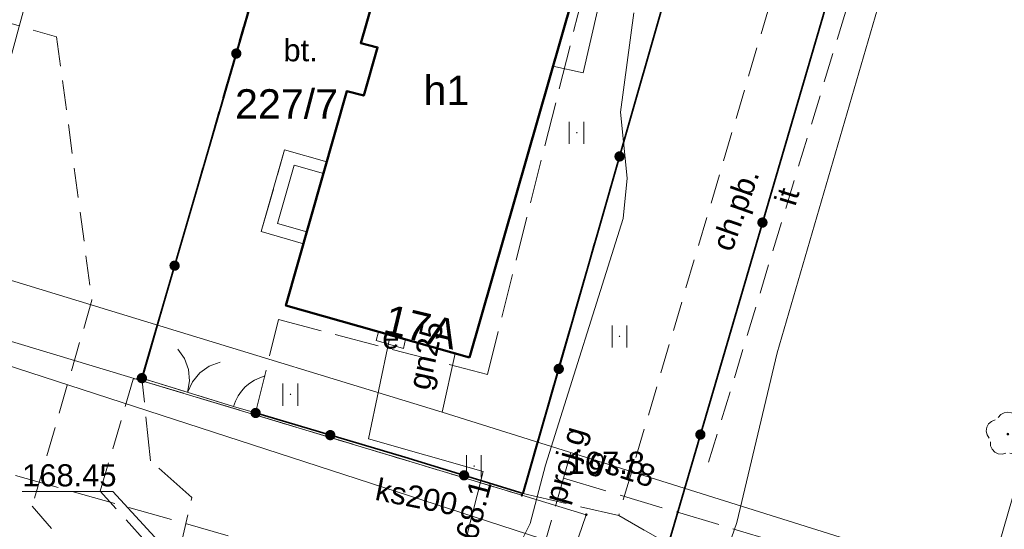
# Model space of a CAD drawing. Extents: x 7503703 to 7518012, y 5690450 to 5705715.
# Tile 30 of 50: x 7512554 to 7512587, y 5696940 to 5696957. Entities that reach past the tile are written whole.
import ezdxf
from ezdxf.enums import TextEntityAlignment as Align

# ---------------------------------------------------------------- set-up
doc = ezdxf.new("R2010")
doc.units = 0
for name, pattern in [('PRZER1-1', [1, 0.5, -0.5]), ('PRZER2-1', [1.5, 1, -0.5]), ('PRZER3-1', [2, 1.5, -0.5])]:
    doc.linetypes.add(name, pattern=pattern)
doc.layers.get('0').update_dxf_attribs({"linetype": 'CONTINUOUS'})
for name, color, linetype, lineweight in [('EGBT', 7, 'CONTINUOUS', 18), ('EGBU', 7, 'CONTINUOUS', 50), ('EGBU_O', 7, 'CONTINUOUS', 50), ('EGDE', 7, 'CONTINUOUS', 18), ('EGDE_O', 7, 'CONTINUOUS', 18), ('EGPG', 7, 'CONTINUOUS', 18), ('GEPADR_O', 7, 'CONTINUOUS', 18), ('GUPPRZ_O', 7, 'CONTINUOUS', 18), ('OTKC', 7, 'CONTINUOUS', 18), ('OTKC_O', 7, 'CONTINUOUS', 18), ('OTKJ', 7, 'CONTINUOUS', 18), ('OTKU', 7, 'CONTINUOUS', 18), ('OTKU_O', 7, 'CONTINUOUS', 18), ('OTOB', 7, 'CONTINUOUS', 18), ('OTOF', 7, 'CONTINUOUS', 18), ('OTOO', 7, 'CONTINUOUS', 35), ('OTZI', 7, 'CONTINUOUS', 18), ('OTZI_O', 7, 'CONTINUOUS', 18), ('OTZT', 7, 'CONTINUOUS', 18)]:
    doc.layers.add(name, color=color, linetype=linetype, lineweight=lineweight)
for name, color, linetype, lineweight, true_color in [('EGUG', 96, 'CONTINUOUS', 18, 0x008000), ('GESKLU', 96, 'CONTINUOUS', 18, 0x008000), ('OTZL', 96, 'CONTINUOUS', 18, 0x008000), ('SUEP', 1, 'CONTINUOUS', 18, 0xff0000), ('SUES', 1, 'CONTINUOUS', 18, 0xff0000), ('SUES_O', 1, 'CONTINUOUS', 18, 0xff0000), ('SUGP', 52, 'CONTINUOUS', 18, 0xbfbf00), ('SUGP_O', 52, 'CONTINUOUS', 18, 0xbfbf00), ('SUKP', 36, 'CONTINUOUS', 18, 0x803300), ('SUKP_O', 36, 'CONTINUOUS', 18, 0x803300), ('SUTP', 30, 'CONTINUOUS', 18, 0xff9100)]:
    doc.layers.add(name, color=color, linetype=linetype, lineweight=lineweight, true_color=true_color)
doc.styles.add('Arial', font='arial.ttf')

# ---------------------------------------------------------------- blocks, each defined once
blk = doc.blocks.new('D_GSPRDL1')
blk.add_hatch(color=0).paths.add_polyline_path([(0, -0.045), (0.013906, -0.042798), (0.02645, -0.036406), (0.036406, -0.02645), (0.042798, -0.013906), (0.045, 0), (0.042798, 0.013906), (0.036406, 0.02645), (0.02645, 0.036406), (0.013906, 0.042798), (0, 0.045), (-0.013906, 0.042798), (-0.02645, 0.036406), (-0.036406, 0.02645), (-0.042798, 0.013906), (-0.045, 0), (-0.042798, -0.013906), (-0.036406, -0.02645), (-0.02645, -0.036406), (-0.013906, -0.042798)])
at = {"color": 0}
for points in [[(-0.324277, 0.563333), (-0.240553, 0.662679), (-0.127956, 0.727494), (0, 0.75), (0.127956, 0.727494), (0.240553, 0.662679), (0.324277, 0.563333)], [(-0.635969, -0.134326), (-0.70458, -0.024001), (-0.731429, 0.103115), (-0.713292, 0.231763), (-0.652348, 0.346501), (-0.55591, 0.433559), (-0.435555, 0.482485)], [(0.435555, 0.482485), (0.55591, 0.433559), (0.652348, 0.346501), (0.713292, 0.231763), (0.731429, 0.103115), (0.70458, -0.024001), (0.635969, -0.134326)], [(-0.068773, -0.646351), (-0.194901, -0.677512), (-0.324092, -0.663766), (-0.440839, -0.606763), (-0.531129, -0.513345), (-0.584125, -0.394725), (-0.593465, -0.265141)], [(0.593465, -0.265141), (0.584125, -0.394725), (0.531129, -0.513345), (0.440839, -0.606763), (0.324092, -0.663766), (0.194901, -0.677512), (0.068773, -0.646351)]]:
    blk.add_lwpolyline(points, dxfattribs=at)
blk = doc.blocks.new('D_GSSUTR1')
at = {"color": 0}
for points in [[(-0.25666, 0.36165), (-0.25666, -0.38835)], [(0.24334, -0.38835), (0.24334, 0.36165)]]:
    blk.add_lwpolyline(points, dxfattribs=at)
blk = doc.blocks.new('D_GEPPGD1_2')
blk.add_hatch(color=0).paths.add_polyline_path([(0, -0.045), (0.013906, -0.042798), (0.02645, -0.036406), (0.036406, -0.02645), (0.042798, -0.013906), (0.045, 0), (0.042798, 0.013906), (0.036406, 0.02645), (0.02645, 0.036406), (0.013906, 0.042798), (0, 0.045), (-0.013906, 0.042798), (-0.02645, 0.036406), (-0.036406, 0.02645), (-0.042798, 0.013906), (-0.045, 0), (-0.042798, -0.013906), (-0.036406, -0.02645), (-0.02645, -0.036406), (-0.013906, -0.042798)])
blk = doc.blocks.new('D_KOLO')
blk.add_hatch(color=0).paths.add_polyline_path([(-0.175, 0), (-0.169037, -0.045293), (-0.151554, -0.0875), (-0.123744, -0.123744), (-0.0875, -0.151554), (-0.045293, -0.169037), (0, -0.175), (0.045293, -0.169037), (0.0875, -0.151554), (0.123744, -0.123744), (0.151554, -0.0875), (0.169037, -0.045293), (0.175, 0), (0.169037, 0.045293), (0.151554, 0.0875), (0.123744, 0.123744), (0.0875, 0.151554), (0.045293, 0.169037), (0, 0.175), (-0.045293, 0.169037), (-0.0875, 0.151554), (-0.123744, 0.123744), (-0.151554, 0.0875), (-0.169037, 0.045293)])
blk = doc.blocks.new('D_GSLKBR1')
at = {"color": 0}
for points in [[(1.299038, 0.75), (1.06066, 0.43934), (0.75, 0.200962), (0.388229, 0.051111), (0, 0)], [(0, 0), (0.388229, -0.051111), (0.75, -0.200962), (1.06066, -0.43934), (1.299038, -0.75)]]:
    blk.add_lwpolyline(points, dxfattribs=at)
blk = doc.blocks.new('D_GSLKFU1')
at = {"color": 0}
blk.add_lwpolyline([(0, 0), (-0.012833, -0.195789), (-0.051111, -0.388229), (-0.114181, -0.574025), (-0.200962, -0.75), (-0.30997, -0.913142), (-0.43934, -1.06066), (-0.586858, -1.19003), (-0.75, -1.299038)], dxfattribs=at)
blk = doc.blocks.new('D_GSLKOG1')
blk.add_hatch(color=0).paths.add_polyline_path([(-0.175, 0), (-0.169037, -0.045293), (-0.151554, -0.0875), (-0.123744, -0.123744), (-0.0875, -0.151554), (-0.045293, -0.169037), (0, -0.175), (0.045293, -0.169037), (0.0875, -0.151554), (0.123744, -0.123744), (0.151554, -0.0875), (0.169037, -0.045293), (0.175, 0), (0.169037, 0.045293), (0.151554, 0.0875), (0.123744, 0.123744), (0.0875, 0.151554), (0.045293, 0.169037), (0, 0.175), (-0.045293, 0.169037), (-0.0875, 0.151554), (-0.123744, 0.123744), (-0.151554, 0.0875), (-0.169037, 0.045293)])

msp = doc.modelspace()

# ---------------------------------------------------------------- linework, layer by layer
at = {"layer": 'EGBT', "color": 7, "linetype": 'Continuous', "lineweight": 18, "elevation": 10.18}
msp.add_lwpolyline([(7512564.197, 5696952.257), (7512562.765, 5696952.667), (7512561.969, 5696949.889), (7512563.406, 5696949.477), (7512563.521, 5696949.881), (7512562.517, 5696950.169), (7512563.085, 5696952.149), (7512564.085, 5696951.862)], close=True, dxfattribs=at)
at = {"layer": 'EGBU', "color": 18, "linetype": 'Continuous', "lineweight": 50, "true_color": 0x0a0909, "elevation": 10.18}
msp.add_lwpolyline([(7512569.04, 5696945.62), (7512562.81, 5696947.38), (7512564.88, 5696954.66), (7512565.45, 5696954.51), (7512565.92, 5696956.14), (7512565.35, 5696956.29), (7512567.44, 5696963.53), (7512573.71, 5696961.88)], close=True, dxfattribs=at)
at = {"layer": 'EGDE', "color": 7, "linetype": 'Continuous', "lineweight": 18, "elevation": 10.22}
for points in [[(7512752.095, 5696959.778), (7512714.881, 5697060.958), (7512602.588, 5697030.113), (7512602.198, 5697030.093), (7512584.278, 5696968.198), (7512583.538, 5696965.698), (7512574.438, 5696934.651), (7512615.084, 5696923.452), (7512621.024, 5696921.693), (7512693.481, 5696901.899)], [(7512574.438, 5696934.651), (7512583.538, 5696965.698), (7512584.278, 5696968.198), (7512556.49, 5696976.558), (7512551.84, 5696961.249), (7512538.271, 5696965.369), (7512535.532, 5696966.179), (7512531.842, 5696952.68), (7512535.671, 5696951.53), (7512557.91, 5696944.83), (7512564.42, 5696967.52), (7512577.43, 5696963.91), (7512570.82, 5696940.94), (7512573.008, 5696940.281), (7512569.878, 5696931.192), (7512645.12, 5696910.644), (7512661.518, 5696906.166), (7512689.851, 5696898.43), (7512693.481, 5696901.899), (7512621.024, 5696921.693), (7512615.084, 5696923.452)], [(7512570.82, 5696940.94), (7512557.91, 5696944.83), (7512564.42, 5696967.52), (7512577.43, 5696963.91)], [(7512569.878, 5696931.192), (7512573.008, 5696940.281), (7512570.82, 5696940.94), (7512557.91, 5696944.83), (7512535.671, 5696951.53), (7512530.201, 5696935.092), (7512565.018, 5696925.132), (7512623.01, 5696908.62), (7512643.01, 5696902.925), (7512645.12, 5696910.644)]]:
    msp.add_lwpolyline(points, close=True, dxfattribs=at)
at = {"layer": 'EGUG', "color": 96, "linetype": 'PRZER1-1', "lineweight": 18, "true_color": 0x008000, "elevation": 10.08}
for points in [[(7512574.438, 5696934.651), (7512583.538, 5696965.698), (7512584.278, 5696968.198), (7512602.198, 5697030.093), (7512629.996, 5697038.231), (7512638.635, 5697040.761), (7512668.063, 5697049.38), (7512687.522, 5697055.079), (7512707.181, 5697060.838), (7512714.981, 5697063.118), (7512730.349, 5697020.332), (7512730.419, 5697020.142), (7512736.738, 5697002.534), (7512742.777, 5696985.735), (7512748.856, 5696968.747), (7512752.095, 5696959.778), (7512693.481, 5696901.899), (7512621.024, 5696921.693), (7512615.084, 5696923.452)], [(7512570.82, 5696940.94), (7512557.91, 5696944.83), (7512564.42, 5696967.52), (7512577.43, 5696963.91)], [(7512570.82, 5696940.94), (7512557.91, 5696944.83), (7512564.42, 5696967.52), (7512577.43, 5696963.91)]]:
    msp.add_lwpolyline(points, close=True, dxfattribs=at)
msp.add_lwpolyline([(7512542.821, 5696980.678), (7512556.06, 5696976.688), (7512556.49, 5696976.558), (7512584.278, 5696968.198), (7512583.538, 5696965.698), (7512574.438, 5696934.651), (7512615.084, 5696923.452), (7512621.024, 5696921.693), (7512693.481, 5696901.899), (7512689.851, 5696898.43), (7512674.495, 5696883.749), (7512661.607, 5696897.627), (7512659.358, 5696898.266), (7512643.01, 5696902.925), (7512623.01, 5696908.62), (7512565.018, 5696925.132), (7512530.201, 5696935.092)], dxfattribs=at)
at = {"layer": 'GESKLU', "color": 96, "linetype": 'PRZER3-1', "lineweight": 18, "true_color": 0x008000, "elevation": 10.06}
for points in [[(7512574.438, 5696934.651), (7512583.538, 5696965.698), (7512584.278, 5696968.198), (7512602.198, 5697030.093), (7512629.996, 5697038.231), (7512638.635, 5697040.761), (7512668.063, 5697049.38), (7512687.522, 5697055.079), (7512707.181, 5697060.838), (7512714.981, 5697063.118), (7512730.349, 5697020.332), (7512730.419, 5697020.142), (7512736.738, 5697002.534), (7512742.777, 5696985.735), (7512748.856, 5696968.747), (7512752.095, 5696959.778), (7512693.481, 5696901.899), (7512621.024, 5696921.693), (7512615.084, 5696923.452)], [(7512570.82, 5696940.94), (7512557.91, 5696944.83), (7512564.42, 5696967.52), (7512577.43, 5696963.91)], [(7512570.82, 5696940.94), (7512557.91, 5696944.83), (7512564.42, 5696967.52), (7512577.43, 5696963.91)]]:
    msp.add_lwpolyline(points, close=True, dxfattribs=at)
msp.add_lwpolyline([(7512542.821, 5696980.678), (7512556.06, 5696976.688), (7512556.49, 5696976.558), (7512584.278, 5696968.198), (7512583.538, 5696965.698), (7512574.438, 5696934.651), (7512615.084, 5696923.452), (7512621.024, 5696921.693), (7512693.481, 5696901.899), (7512689.851, 5696898.43), (7512674.495, 5696883.749), (7512661.607, 5696897.627), (7512659.358, 5696898.266), (7512643.01, 5696902.925), (7512623.01, 5696908.62), (7512565.018, 5696925.132), (7512530.201, 5696935.092)], dxfattribs=at)
at = {"layer": 'GUPPRZ_O', "color": 36, "linetype": 'Continuous', "lineweight": 13, "true_color": 0x803300, "elevation": 10.8, "flags": 128}
msp.add_lwpolyline([(7512558.48, 5696939.381), (7512556.93, 5696941.07), (7512553.85, 5696941.07)], dxfattribs=at)
at = {"layer": 'OTKC', "color": 7, "linetype": 'PRZER2-1', "lineweight": 18, "elevation": 10.18}
msp.add_lwpolyline([(7512552.786, 5696957.153), (7512555.018, 5696956.501), (7512556.218, 5696947.564), (7512554.188, 5696940.566), (7512556.708, 5696937.691), (7512558.582, 5696936.779), (7512559.03, 5696938.35), (7512559.135, 5696938.812), (7512558.048, 5696939.361), (7512556.503, 5696941.077), (7512557.618, 5696944.88), (7512557.915, 5696944.916), (7512562.233, 5696959.753), (7512562.527, 5696960.784), (7512556.351, 5696962.677), (7512519.965, 5696974.012)], dxfattribs=at)
msp.add_lwpolyline([(7512574.11, 5696940.25), (7512575.799, 5696939.294), (7512582.19, 5696961.1), (7512580.51, 5696961.88)], close=True, dxfattribs=at)
at = {"layer": 'OTKJ', "color": 7, "linetype": 'PRZER3-1', "lineweight": 18, "elevation": 10.18}
msp.add_lwpolyline([(7512592.416, 5696919.759), (7512560.207, 5696928.751), (7512556.55, 5696929.81), (7512558.582, 5696936.779), (7512559.135, 5696938.812), (7512559.61, 5696940.86), (7512558.207, 5696942.107), (7512557.915, 5696944.916), (7512561.025, 5696943.951), (7512561.778, 5696943.733), (7512566.852, 5696942.229), (7512570.867, 5696941.003), (7512574.11, 5696940.25), (7512575.799, 5696939.294), (7512574.949, 5696936.393), (7512568.456, 5696938.349), (7512574.274, 5696930.679), (7512586.003, 5696927.226), (7512593.599, 5696925.035)], dxfattribs=at)
at = {"layer": 'OTKU', "color": 7, "linetype": 'PRZER3-1', "lineweight": 18, "elevation": 10.18}
for points in [[(7512557.915, 5696944.916), (7512561.025, 5696943.951), (7512561.778, 5696943.733), (7512562.55, 5696946.904), (7512569.649, 5696945.045), (7512574.071, 5696962.593), (7512563.685, 5696964.835), (7512562.527, 5696960.784), (7512562.233, 5696959.753)], [(7512564.53, 5696958.857), (7512565.361, 5696961.738), (7512566.802, 5696961.322), (7512567.44, 5696963.53), (7512573.71, 5696961.88), (7512569.04, 5696945.62), (7512562.81, 5696947.38), (7512563.406, 5696949.477), (7512561.969, 5696949.889), (7512562.765, 5696952.667), (7512564.197, 5696952.257), (7512564.88, 5696954.66), (7512565.45, 5696954.51), (7512565.92, 5696956.14), (7512565.35, 5696956.29), (7512565.971, 5696958.441)]]:
    msp.add_lwpolyline(points, close=True, dxfattribs=at)
at = {"layer": 'OTOB', "color": 7, "linetype": 'Continuous', "lineweight": 18, "elevation": 10.18}
msp.add_lwpolyline([(7512561.025, 5696943.951), (7512557.915, 5696944.916)], dxfattribs=at)
at = {"layer": 'OTOF', "color": 7, "linetype": 'Continuous', "lineweight": 18, "elevation": 10.18}
msp.add_lwpolyline([(7512561.778, 5696943.733), (7512561.025, 5696943.951)], dxfattribs=at)
at = {"layer": 'OTOO', "color": 7, "linetype": 'Continuous', "lineweight": 35, "elevation": 10.18}
for points in [[(7512562.527, 5696960.784), (7512564.46, 5696967.547), (7512577.412, 5696963.879), (7512570.867, 5696941.003), (7512566.852, 5696942.229), (7512561.778, 5696943.733)], [(7512582.19, 5696961.1), (7512575.799, 5696939.294)], [(7512557.915, 5696944.916), (7512562.233, 5696959.753)]]:
    msp.add_lwpolyline(points, dxfattribs=at)
at = {"layer": 'OTZI', "color": 7, "linetype": 'PRZER2-1', "lineweight": 18, "elevation": 10.1}
msp.add_lwpolyline([(7512582.696, 5696960.239), (7512577.11, 5696941.877)], dxfattribs=at)
at = {"layer": 'OTZT', "color": 7, "linetype": 'PRZER2-1', "lineweight": 18, "elevation": 10.1}
for points in [[(7512572.689, 5696953.268), (7512572.679, 5696953.248), (7512572.699, 5696953.248)], [(7512574.142, 5696946.354), (7512574.132, 5696946.334), (7512574.152, 5696946.334)], [(7512562.964, 5696944.378), (7512562.954, 5696944.358), (7512562.974, 5696944.358)], [(7512569.198, 5696941.953), (7512569.188, 5696941.933), (7512569.208, 5696941.933)]]:
    msp.add_lwpolyline(points, close=True, dxfattribs=at)
at = {"layer": 'SUEP', "color": 1, "linetype": 'Continuous', "lineweight": 18, "true_color": 0xff0000, "elevation": 10.14}
for points in [[(7512550.842, 5696946.186), (7512557.392, 5696970.281), (7512532.379, 5696976.464), (7512523.284, 5696980.556), (7512518.214, 5696981.977), (7512515.994, 5696982.599), (7512509.9, 5696984.14), (7512506.093, 5696985.375), (7512480.262, 5696993.65), (7512454.17, 5697001.455)], [(7512571.878, 5696955.501), (7512572.908, 5696955.279), (7512577.682, 5696976.058)], [(7512611.964, 5696925.642), (7512607.267, 5696928.362), (7512589.057, 5696932.781), (7512584.837, 5696932.821), (7512585.187, 5696935.901), (7512587.037, 5696939.291), (7512590.668, 5696951.861), (7512591.689, 5696957.261), (7512590.838, 5696959.812), (7512592.047, 5696965.108), (7512594.987, 5696968.398)], [(7512574.628, 5696957.319), (7512574.168, 5696953.95), (7512574.398, 5696951.7), (7512574.268, 5696950.33), (7512571.628, 5696941.961), (7512571.108, 5696939.981), (7512569.468, 5696936.721), (7512568.058, 5696931.932), (7512566.718, 5696927.142), (7512575.078, 5696924.852), (7512585.047, 5696921.702), (7512588.007, 5696921.012)], [(7512560.22, 5696908.95), (7512560.78, 5696908.84), (7512561.08, 5696909.94), (7512560.7, 5696910.08), (7512561.48, 5696910.11), (7512569.51, 5696941.75), (7512565.61, 5696942.86), (7512566.32, 5696946.21)]]:
    msp.add_lwpolyline(points, dxfattribs=at)
at = {"layer": 'SUES', "color": 1, "linetype": 'Continuous', "lineweight": 18, "true_color": 0xff0000, "elevation": 10.14}
msp.add_lwpolyline([(7512566.87, 5696946.24), (7512566.8, 5696945.92), (7512565.87, 5696946.19), (7512565.95, 5696946.49)], close=True, dxfattribs=at)
at = {"layer": 'SUGP', "color": 52, "linetype": 'Continuous', "lineweight": 18, "true_color": 0xbfbf00, "elevation": 10.14}
for points in [[(7512519.043, 5696959.5), (7512520.023, 5696958.95), (7512526.342, 5696957.05), (7512538.111, 5696952.93), (7512568.12, 5696943.76), (7512599.26, 5696933.98), (7512602.619, 5696932.98), (7512603.903, 5696934.292), (7512604.484, 5696937.035)], [(7512568.12, 5696943.76), (7512568.559, 5696945.756)]]:
    msp.add_lwpolyline(points, dxfattribs=at)
at = {"layer": 'SUGP', "color": 52, "linetype": 'PRZER3-1', "lineweight": 18, "true_color": 0xbfbf00, "elevation": 10.14}
for points in [[(7512509.37, 5696954.16), (7512570.85, 5696936.73), (7512572.24, 5696941.52), (7512603.16, 5696932.26)], [(7512572.24, 5696941.52), (7512572.49, 5696942.39)]]:
    msp.add_lwpolyline(points, dxfattribs=at)
at = {"layer": 'SUKP', "color": 36, "linetype": 'Continuous', "lineweight": 18, "true_color": 0x803300, "elevation": 10.14}
msp.add_lwpolyline([(7512539.434, 5696949.793), (7512539.877, 5696949.719), (7512595.026, 5696931.821)], dxfattribs=at)
at = {"layer": 'SUTP', "color": 30, "linetype": 'Continuous', "lineweight": 18, "true_color": 0xff9100, "elevation": 10.14}
msp.add_lwpolyline([(7512586.138, 5696971.578), (7512586.238, 5696971.028), (7512586.308, 5696969.138), (7512579.488, 5696945.77), (7512578.118, 5696940.021), (7512575.935, 5696933.747), (7512575.758, 5696933.279)], dxfattribs=at)

# ---------------------------------------------------------------- block references
at = {"layer": 'EGPG', "color": 7, "linetype": 'Continuous', "lineweight": 18}
for p in [(7512557.91, 5696944.83, 10.24), (7512570.82, 5696940.94, 10.24), (7512573.008, 5696940.281, 10.24)]:
    msp.add_blockref('D_GEPPGD1_2', p, dxfattribs=at)
at = {"layer": 'OTOB', "color": 7, "linetype": 'Continuous', "lineweight": 18, "rotation": 72.761437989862}
msp.add_blockref('D_GSLKBR1', (7512559.47, 5696944.434, 10.18), dxfattribs=at)
at = {"layer": 'OTOF', "color": 7, "linetype": 'Continuous', "lineweight": 18, "rotation": 163.853813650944}
msp.add_blockref('D_GSLKFU1', (7512561.025, 5696943.951, 10.18), dxfattribs=at)
at = {"layer": 'OTOO', "color": 7, "linetype": 'Continuous', "lineweight": 35}
for name, p, rotation in [('D_KOLO', (7512561.122, 5696955.935, 10.18), 73.773462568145), ('D_KOLO', (7512561.122, 5696955.935, 10.18), 73.773462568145), ('D_KOLO', (7512574.139, 5696952.441, 10.18), 254.033765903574), ('D_KOLO', (7512574.139, 5696952.441, 10.18), 254.033765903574), ('D_KOLO', (7512578.994, 5696950.197, 10.18), 253.664178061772), ('D_KOLO', (7512578.994, 5696950.197, 10.18), 253.664178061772), ('D_KOLO', (7512559.026, 5696948.734, 10.18), 73.773462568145), ('D_KOLO', (7512559.026, 5696948.734, 10.18), 73.773462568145), ('D_KOLO', (7512572.076, 5696945.23, 10.18), 254.033765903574), ('D_KOLO', (7512572.076, 5696945.23, 10.18), 254.033765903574), ('D_GSLKOG1', (7512557.915, 5696944.916, 10.18), 73.773462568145), ('D_GSLKOG1', (7512561.778, 5696943.733, 10.18), 163.489487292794), ('D_KOLO', (7512564.315, 5696942.981, 10.18), 163.489487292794), ('D_KOLO', (7512564.315, 5696942.981, 10.18), 163.489487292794), ('D_KOLO', (7512576.885, 5696943, 10.18), 253.664178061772), ('D_KOLO', (7512576.885, 5696943, 10.18), 253.664178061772), ('D_KOLO', (7512568.86, 5696941.616, 10.18), 163.019691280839), ('D_KOLO', (7512568.86, 5696941.616, 10.18), 163.019691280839)]:
    msp.add_blockref(name, p, dxfattribs=dict(at, rotation=rotation))
at = {"layer": 'OTZL', "color": 96, "linetype": 'Continuous', "lineweight": 18, "true_color": 0x008000}
msp.add_blockref('D_GSPRDL1', (7512587.329, 5696943.015, 10.12), dxfattribs=at)
at = {"layer": 'OTZT', "color": 7, "linetype": 'Continuous', "lineweight": 18}
for p in [(7512572.689, 5696953.258, 10.1), (7512574.142, 5696946.344, 10.1), (7512562.964, 5696944.368, 10.1), (7512569.198, 5696941.943, 10.1)]:
    msp.add_blockref('D_GSSUTR1', p, dxfattribs=at)

# ---------------------------------------------------------------- texts
at = {"layer": 'EGBU_O', "color": 7, "linetype": 'Continuous', "lineweight": 0, "style": 'Arial'}
msp.add_text('h1', height=1, dxfattribs=at).set_placement((7512568.26, 5696954.184, 10.8), align=Align.CENTER)
at = {"layer": 'EGDE_O', "color": 7, "linetype": 'Continuous', "lineweight": 0, "style": 'Arial'}
msp.add_text('227/7', height=1, dxfattribs=at).set_placement((7512562.828, 5696953.723, 10.8), align=Align.CENTER)
at = {"layer": 'GEPADR_O', "color": 7, "linetype": 'Continuous', "lineweight": 0, "style": 'Arial'}
msp.add_text('17A', height=1, rotation=346.5179, dxfattribs=at).set_placement((7512566.067, 5696946.46, 10.8))
at = {"layer": 'GUPPRZ_O', "color": 1, "linetype": 'Continuous', "lineweight": 0, "true_color": 0xff0000, "style": 'Arial'}
msp.add_text('167.8', height=0.75, dxfattribs=at).set_placement((7512572.378, 5696941.667, 10.8))
at = {"layer": 'GUPPRZ_O', "color": 36, "linetype": 'Continuous', "lineweight": 0, "true_color": 0x803300, "style": 'Arial'}
msp.add_text('168.45', height=0.75, dxfattribs=at).set_placement((7512553.85, 5696941.242, 10.8))
at = {"layer": 'GUPPRZ_O', "color": 1, "linetype": 'Continuous', "lineweight": 0, "true_color": 0xff0000, "style": 'Arial'}
msp.add_text('168.1', height=0.75, rotation=75.174, dxfattribs=at).set_placement((7512569.803, 5696941.339, 10.8), align=Align.RIGHT)
at = {"layer": 'OTKC_O', "color": 7, "linetype": 'Continuous', "lineweight": 0, "style": 'Arial'}
msp.add_text('ch.pb.', height=0.75, rotation=70.6851, dxfattribs=at).set_placement((7512578.427, 5696950.513, 10.8), align=Align.CENTER)
at = {"layer": 'OTKU_O', "color": 7, "linetype": 'Continuous', "lineweight": 0, "style": 'Arial'}
msp.add_text('bt.', height=0.75, dxfattribs=at).set_placement((7512563.306, 5696955.672, 10.8), align=Align.CENTER)
at = {"layer": 'OTZI_O', "color": 7, "linetype": 'Continuous', "lineweight": 0, "style": 'Arial'}
msp.add_text('it', height=0.75, rotation=73.0794, dxfattribs=at).set_placement((7512580.184, 5696950.972, 10.8), align=Align.CENTER)
at = {"layer": 'SUES_O', "color": 1, "linetype": 'Continuous', "lineweight": 0, "true_color": 0xff0000, "style": 'Arial'}
msp.add_text('e', height=0.75, dxfattribs=at).set_placement((7512566.37, 5696945.917, 10.8), align=Align.CENTER)
at = {"layer": 'SUGP_O', "color": 52, "linetype": 'Continuous', "lineweight": 0, "true_color": 0xbfbf00, "style": 'Arial'}
for s, rotation, p in [('gn25', 77.6083, (7512567.922, 5696945.61, 10.8)), ('proj.g', 73.9677, (7512572.647, 5696941.874, 10.8)), ('gs18', 342.046, (7512574.116, 5696941.543, 10.8))]:
    msp.add_text(s, height=0.75, rotation=rotation, dxfattribs=at).set_placement(p, align=Align.CENTER)
at = {"layer": 'SUKP_O', "color": 36, "linetype": 'Continuous', "lineweight": 0, "true_color": 0x803300, "style": 'Arial'}
msp.add_text('ks200', height=0.75, rotation=348.7486, dxfattribs=at).set_placement((7512567.173, 5696940.519, 10.8), align=Align.CENTER)

doc.saveas('drawing.dxf')
